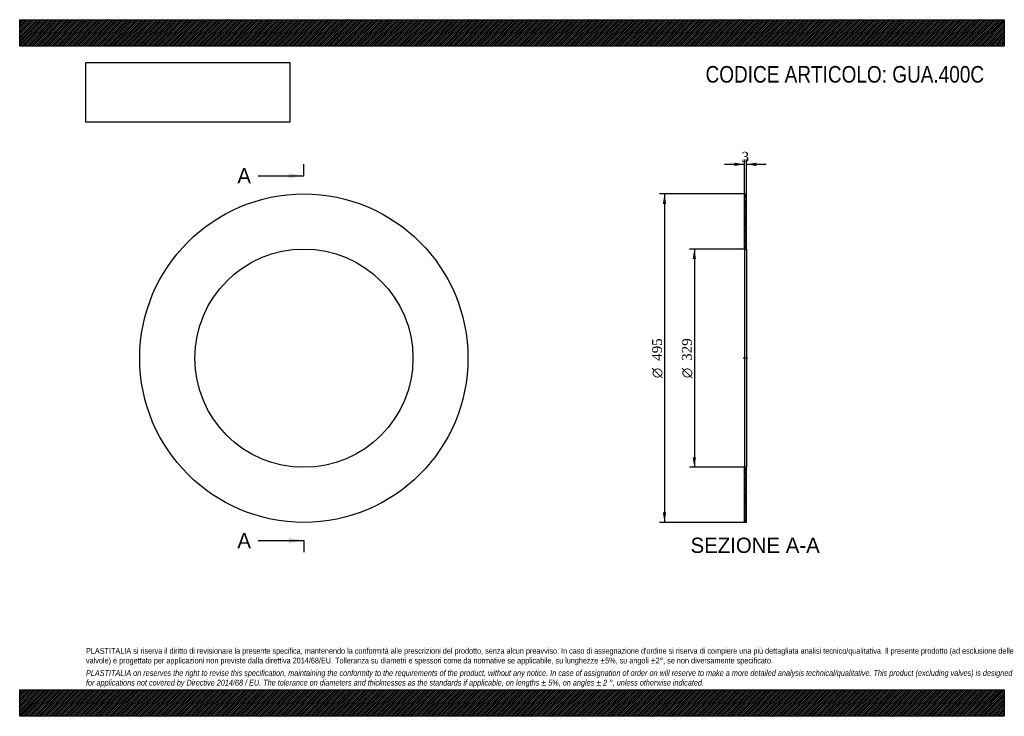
# Model space of a CAD drawing. Header units: millimetres. Extents: x 0 to 1485, y 0 to 1050.
import ezdxf
from ezdxf.enums import TextEntityAlignment as Align
from ezdxf.lldxf.tags import DXFTag

# ---------------------------------------------------------------- set-up
doc = ezdxf.new("R2010")
doc.units = ezdxf.units.MM
doc.header["$LTSCALE"] = 5
for name, color, linetype in [('Default', 7, 'Continuous'), ('DV2_Default', 7, 'Continuous'), ('GUA.400C', 7, 'Continuous')]:
    doc.layers.add(name, color=color, linetype=linetype)
doc.styles.add('SEACAD_Solid_Edge_ANSI', font='seans.ttf')
doc.styles.add('SEACAD_Solid_Edge_ANSI1_Symbols', font='semeca1.ttf')
doc.styles.add('SEACAD_Times_New_Roman', font='times.ttf')
tags = doc.linetypes.add('CENTER2', pattern=[28.575, 19.05, -3.175, 3.175, -3.175]).pattern_tags.tags
tags[10:11] = [DXFTag(74, 4), DXFTag(75, 0), DXFTag(340, '0'), DXFTag(46, 0.0), DXFTag(50, 0.0), DXFTag(44, 0.0), DXFTag(45, 0.0)]
tags[8:9] = [DXFTag(74, 4), DXFTag(75, 0), DXFTag(340, '0'), DXFTag(46, 0.0), DXFTag(50, 0.0), DXFTag(44, 0.0), DXFTag(45, 0.0)]
tags[6:7] = [DXFTag(74, 4), DXFTag(75, 0), DXFTag(340, '0'), DXFTag(46, 0.0), DXFTag(50, 0.0), DXFTag(44, 0.0), DXFTag(45, 0.0)]
tags[4:5] = [DXFTag(74, 4), DXFTag(75, 0), DXFTag(340, '0'), DXFTag(46, 0.0), DXFTag(50, 0.0), DXFTag(44, 0.0), DXFTag(45, 0.0)]
doc.dimstyles.new('ANSImm', dxfattribs={"dimtxt": 15, "dimasz": 15, "dimexe": 7.5, "dimexo": 0, "dimgap": 3.75, "dimtad": 1, "dimdsep": 46, "dimtxsty": 'SEACAD_Times_New_Roman', "dimblk1": '_SE_FILLED', "dimblk2": '_SE_FILLED', "dimsah": 1, "dimcen": 7.5, "dimazin": 0, "dimtfac": 0.85, "dimtdec": 3, "dimtofl": 0, "dimtmove": 0, "dimatfit": 3, "dimfxl": 1, "dimarcsym": 0})
picture_1 = doc.add_image_def('image1.jpg', size_in_pixel=(4302, 1260))

# ---------------------------------------------------------------- blocks, each defined once
blk = doc.blocks.new('SE')
at = {"layer": 'GUA.400C', "color": 7, "linetype": 'Continuous'}
for radius in [247.5, 164.5]:
    blk.add_circle((428.6, 539.8), radius, dxfattribs=at)
blk = doc.blocks.new('SE2')
at = {"color": 7, "linetype": 'Continuous', "style": 'SEACAD_Solid_Edge_ANSI'}
blk.add_text('A', height=23, dxfattribs=at).set_placement((328.3, 826.3), align=Align.TOP_LEFT)
blk = doc.blocks.new('SE3')
at = {"color": 7, "linetype": 'Continuous', "style": 'SEACAD_Solid_Edge_ANSI'}
blk.add_text('A', height=23, dxfattribs=at).set_placement((328.3, 276.3), align=Align.TOP_LEFT)
blk = doc.blocks.new('SEANNOT_GROUP')
at = {"linetype": 'Continuous'}
blk.add_hatch(color=7, dxfattribs=at).paths.add_polyline_path([(405.6, 811), (428.6, 814.8), (405.6, 818.6)])
at = {"color": 7, "linetype": 'Continuous'}
blk.add_lwpolyline([(359.6, 814.8), (428.6, 814.8)], dxfattribs=at)
blk = doc.blocks.new('SEANNOT_GROUP1')
at = {"linetype": 'Continuous'}
blk.add_hatch(color=7, dxfattribs=at).paths.add_polyline_path([(405.6, 261), (428.6, 264.8), (405.6, 268.6)])
at = {"color": 7, "linetype": 'Continuous'}
blk.add_lwpolyline([(359.6, 264.8), (428.6, 264.8)], dxfattribs=at)
blk = doc.blocks.new('SE1')
at = {"layer": 'Default', "color": 7, "linetype": 'CENTER2'}
for p, q in [((428.6, 814.8), (428.6, 832)), ((428.6, 264.8), (428.6, 247.5))]:
    blk.add_line(p, q, dxfattribs=at)
at = {"layer": 'Default', "color": 7, "linetype": 'CENTER2', "const_width": 0.0001}
blk.add_lwpolyline([(428.6, 814.8), (428.6, 264.8)], dxfattribs=at)
at = {"layer": 'Default'}
for name in ['SE2', 'SEANNOT_GROUP', 'SE3', 'SEANNOT_GROUP1']:
    blk.add_blockref(name, (0, 0), dxfattribs=at)
blk = doc.blocks.new('SE4')
at = {"layer": 'GUA.400C', "linetype": 'Continuous'}
h = blk.add_hatch(dxfattribs=at)
h.set_pattern_fill('LINE', scale=0.629921, angle=45, style=0)
h.paths.add_polyline_path([(1096, 704.3), (1096, 787.3), (1093, 787.3), (1093, 704.3)])
h = blk.add_hatch(dxfattribs=at)
h.set_pattern_fill('LINE', scale=0.629921, angle=45, style=0)
h.paths.add_polyline_path([(1096, 292.3), (1096, 375.3), (1093, 375.3), (1093, 292.3)])
at = {"layer": 'DV2_Default', "color": 7, "linetype": 'CENTER2'}
blk.add_line((1097.7, 539.8), (1091.2, 539.8), dxfattribs=at)
at = {"layer": 'GUA.400C', "color": 7, "linetype": 'Continuous'}
for p, q in [((1093, 704.3), (1093, 787.3)), ((1093, 787.3), (1096, 787.3)), ((1096, 704.3), (1096, 787.3)), ((1093, 704.3), (1093, 375.3)), ((1093, 704.3), (1096, 704.3)), ((1096, 704.3), (1096, 375.3)), ((1093, 292.3), (1093, 375.3)), ((1096, 375.3), (1093, 375.3)), ((1096, 292.3), (1096, 375.3)), ((1096, 292.3), (1093, 292.3))]:
    blk.add_line(p, q, dxfattribs=at)
blk = doc.blocks.new('DMBLK4')
at = {"layer": 'Default', "linetype": 'Continuous'}
for points in [[(1078, 834.5), (1078, 829.5), (1093, 832)], [(1111, 834.5), (1096, 832), (1111, 829.5)]]:
    blk.add_hatch(color=7, dxfattribs=at).paths.add_polyline_path(points)
at = {"layer": 'Default', "color": 7, "linetype": 'Continuous'}
for p, q in [((1063, 832), (1093, 832)), ((1093, 787.3), (1093, 839.5)), ((1096, 787.3), (1096, 839.5)), ((1096, 832), (1126, 832))]:
    blk.add_line(p, q, dxfattribs=at)
at = {"layer": 'Default', "color": 7, "linetype": 'Continuous', "style": 'SEACAD_Times_New_Roman'}
blk.add_text('3', height=15, dxfattribs=at).set_placement((1088.8, 850.8), align=Align.TOP_LEFT)
blk = doc.blocks.new('_SE_FILLED')
at = {"color": 0}
blk.add_line((0, 0), (-1, 0), dxfattribs=at)
blk.add_solid([(0, 0), (-1, -0.1665), (-1, 0.1665), (0, 0)], dxfattribs=at)
blk = doc.blocks.new('GDimGGroup')
at = {"layer": 'Default', "linetype": 'Continuous'}
for points in [[(1015, 689.3), (1020, 689.3), (1017.5, 704.3)], [(1015, 390.3), (1017.5, 375.3), (1020, 390.3)]]:
    blk.add_hatch(color=7, dxfattribs=at).paths.add_polyline_path(points)
at = {"layer": 'Default', "color": 7, "linetype": 'Continuous'}
for p, q in [((1094.5, 704.3), (1010, 704.3)), ((1017.5, 704.3), (1017.5, 375.3)), ((1094.5, 375.3), (1010, 375.3))]:
    blk.add_line(p, q, dxfattribs=at)
for s, style, p in [('329', 'SEACAD_Times_New_Roman', (998.7, 535.8)), ('O', 'SEACAD_Solid_Edge_ANSI1_Symbols', (998.7, 509.7))]:
    blk.add_text(s, height=15, rotation=90, dxfattribs=dict(at, style=style)).set_placement(p, align=Align.TOP_LEFT)
blk = doc.blocks.new('GDimGGroup1')
at = {"layer": 'Default', "linetype": 'Continuous'}
for points in [[(970, 772.3), (975, 772.3), (972.5, 787.3)], [(970, 307.3), (972.5, 292.3), (975, 307.3)]]:
    blk.add_hatch(color=7, dxfattribs=at).paths.add_polyline_path(points)
at = {"layer": 'Default', "color": 7, "linetype": 'Continuous'}
for p, q in [((1093, 787.3), (965, 787.3)), ((972.5, 787.3), (972.5, 292.3)), ((1093, 292.3), (965, 292.3))]:
    blk.add_line(p, q, dxfattribs=at)
for s, style, p in [('495', 'SEACAD_Times_New_Roman', (953.7, 535.8)), ('O', 'SEACAD_Solid_Edge_ANSI1_Symbols', (953.7, 509.7))]:
    blk.add_text(s, height=15, rotation=90, dxfattribs=dict(at, style=style)).set_placement(p, align=Align.TOP_LEFT)

msp = doc.modelspace()

# ---------------------------------------------------------------- hatches: boundary and pattern name
at = {"layer": 'Default', "linetype": 'Continuous'}
h = msp.add_hatch(dxfattribs=at)
h.set_pattern_fill('LINE', scale=0.629921, angle=45, style=0)
h.paths.add_polyline_path([(1485, 1010), (1485, 1050), (0, 1050), (0, 1010)])
for points in [[(1485, 1010), (1485, 1050), (0, 1050), (0, 1010)], [(1485, 0), (1485, 40), (0, 40), (0, 0)]]:
    msp.add_hatch(color=7, dxfattribs=at).paths.add_polyline_path(points)
h = msp.add_hatch(dxfattribs=at)
h.set_pattern_fill('LINE', scale=0.629921, angle=45, style=0)
h.paths.add_polyline_path([(1485, 0), (1485, 40), (0, 40), (0, 0)])

# ---------------------------------------------------------------- linework, layer by layer
at = {"layer": 'Default', "color": 7, "linetype": 'Continuous'}
for p, q in [((0, 1050), (1485, 1050)), ((0, 1010), (0, 1050)), ((1485, 1050), (1485, 1010)), ((1485, 1010), (0, 1010)), ((0, 40), (1485, 40)), ((0, 0), (0, 40)), ((1485, 40), (1485, 0)), ((1485, 0), (0, 0))]:
    msp.add_line(p, q, dxfattribs=at)

# ---------------------------------------------------------------- block references
at = {"layer": 'Default'}
for name in ['SE1', 'SE', 'GDimGGroup1', 'SE4', 'GDimGGroup']:
    msp.add_blockref(name, (0, 0), dxfattribs=at)

# ---------------------------------------------------------------- texts
at = {"layer": 'Default', "color": 7, "linetype": 'Continuous', "style": 'SEACAD_Solid_Edge_ANSI'}
msp.add_text('SEZIONE A-A', height=23, dxfattribs=at).set_placement((1011.825, 269.284), align=Align.TOP_LEFT)
at = {"layer": 'Default', "attachment_point": 1}
for s, insert, char_height, width in [('{\\fArial Narrow|b0||i0||c0|p34;\\C7;\\H25.;\\W1.;CODICE ARTICOLO: GUA.400C}', (1034.407, 980.168), 25, 424.69254), ("{\\fArial Narrow|b0||i0||c0|p34;\\C7;\\H8.75;\\W1.;PLASTITALIA si riserva il diritto di revisionare la presente specifica, mantenendo la conformità alle prescrizioni del prodotto, senza alcun preavviso. In caso di assegnazione d'ordine si riserva di compiere una più dettagliata analisi tecnico/qualitativa. Il presente prodotto (ad esclusione delle \\P}{\\fArial Narrow|b0||i0||c0|p34;\\C7;\\H8.75;\\W1.;valvole) è progettato per applicazioni non previste dalla direttiva 2014/68/EU. Tolleranza su diametri e spessori come da normative se applicabile, su lunghezze ±5%, su angoli ±2°, se non diversamente specificato.\\P}{\\fArial Narrow|b0||i0||c0|p34;\\C7;\\H2.5;\\W1.;   \\P}{\\fArial Narrow|b0||i1||c0|p34;\\C7;\\H8.75;\\W1.;PLASTITALIA on reserves the right to revise this specification, maintaining the conformity to the requirements of the product, without any notice. In case of assignation of order on will reserve to make a more detailed analysis technical/qualitative. This product (excluding valves) is designed \\P}{\\fArial Narrow|b0||i1||c0|p34;\\C7;\\H8.75;\\W1.;for applications not covered by Directive 2014/68 / EU. The tolerance on diameters and thicknesses as the standards if applicable, on lengths ± 5%, on angles ± 2 °, unless otherwise indicated.\\P}", (100, 103.012), 8.75, 1285)]:
    msp.add_mtext(s, dxfattribs=dict(at, insert=insert, char_height=char_height, width=width))

# ---------------------------------------------------------------- dimensions: what is measured, and where the dimension line sits
at = {"layer": 'Default', "color": 7, "linetype": 'Continuous'}
dim = msp.add_linear_dim(base=(1092.965, 832.048), p1=(1092.965, 787.284), p2=(1095.965, 787.284), angle=0, text='\\A1;<>', dimstyle='ANSImm', dxfattribs=at)
dim.commit()
dim.dimension.update_dxf_attribs({"geometry": 'DMBLK4', "text_midpoint": (1094.465, 832.048), "dimtype": 161})

# ---------------------------------------------------------------- pictures from other files: only their frames are drawn
image = msp.add_image(picture_1, insert=(100, 895.516), size_in_units=(307.286, 90))
image.dxf.flags = 7

doc.saveas('drawing.dxf')
